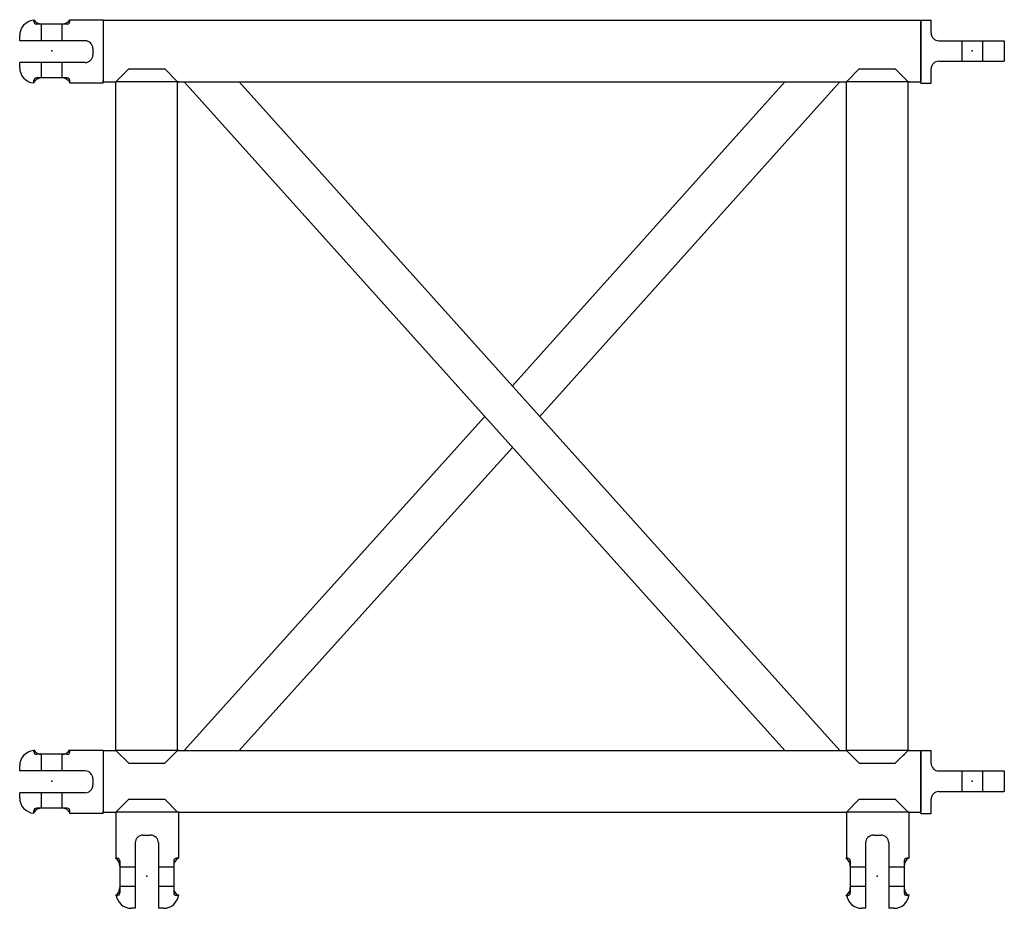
# Model space of a CAD drawing. Extents: x 3740 to 4507, y -1465 to -773.
import ezdxf

# ---------------------------------------------------------------- set-up
doc = ezdxf.new("R2010")
doc.units = 0
doc.layers.add('M4P', color=7, linetype='CONTINUOUS')

msp = doc.modelspace()

# ---------------------------------------------------------------- linework, layer by layer
at = {"layer": 'M4P', "color": 6}
for p, q in [((3751, -774), (3751, -773)), ((3805, -773), (3779, -773)), ((3779, -774), (3779, -773)), ((3805, -773), (4442, -773)), ((3805, -773), (3805, -821)), ((3805, -774), (3805, -820)), ((4442, -773), (4450, -773)), ((4442, -773), (4442, -821)), ((4442, -820), (4442, -774)), ((4450, -783), (4450, -773)), ((3777, -776), (3753, -776)), ((3757, -789), (3757, -776)), ((3773, -776), (3757, -776)), ((3773, -789), (3773, -776)), ((3740, -789), (3740, -785)), ((3791, -789), (3740, -789)), ((4456, -789), (4507, -789)), ((4474, -789), (4474, -805)), ((4490, -789), (4490, -805)), ((4507, -789), (4507, -805)), ((3797, -795), (3797, -800)), ((4456, -805), (4507, -805)), ((3740, -810), (3740, -806)), ((3791, -806), (3740, -806)), ((3757, -818), (3757, -806)), ((3773, -818), (3773, -806)), ((3825, -811), (3815, -821)), ((3825, -811), (3853, -811)), ((3853, -811), (3863, -821)), ((4394, -811), (4384, -821)), ((4394, -811), (4422, -811)), ((4422, -811), (4432, -821)), ((4450, -822), (4450, -811)), ((3751, -822), (3751, -820)), ((3757, -818), (3753, -818)), ((3773, -818), (3757, -818)), ((3777, -818), (3773, -818)), ((3779, -822), (3779, -820)), ((3805, -822), (3805, -820)), ((4425, -814), (4425, -814)), ((4427, -816), (4427, -816)), ((4429, -818), (4429, -818)), ((4430, -819), (4430, -819)), ((4442, -822), (4442, -820)), ((3805, -822), (3779, -822)), ((3805, -821), (3815, -821)), ((3815, -1342), (3815, -821)), ((3864, -821), (3815, -821)), ((3863, -1342), (3863, -821)), ((3863, -821), (4384, -821)), ((4336, -1342), (3868, -821)), ((4379, -1342), (3911, -821)), ((4124, -1058), (4336, -821)), ((4145, -1082), (4379, -821)), ((4384, -1342), (4384, -821)), ((4433, -821), (4384, -821)), ((4384, -821), (4384, -821)), ((4431, -821), (4431, -821)), ((4432, -1342), (4432, -821)), ((4432, -821), (4433, -821)), ((4432, -821), (4442, -821)), ((4442, -822), (4450, -822)), ((3868, -1342), (4102, -1082)), ((3911, -1342), (4124, -1106)), ((3751, -1343), (3751, -1342)), ((3805, -1342), (3779, -1342)), ((3779, -1343), (3779, -1342)), ((3805, -1342), (3815, -1342)), ((3805, -1342), (3805, -1343)), ((3805, -1342), (3805, -1390)), ((3825, -1352), (3815, -1342)), ((3864, -1342), (3815, -1342)), ((3853, -1352), (3863, -1342)), ((3863, -1342), (4384, -1342)), ((4433, -1342), (4384, -1342)), ((4394, -1352), (4384, -1342)), ((4422, -1352), (4432, -1342)), ((4432, -1342), (4442, -1342)), ((4442, -1342), (4442, -1343)), ((4442, -1342), (4450, -1342)), ((4442, -1342), (4442, -1390)), ((4450, -1352), (4450, -1342)), ((3777, -1345), (3753, -1345)), ((3757, -1358), (3757, -1345)), ((3773, -1345), (3757, -1345)), ((3773, -1358), (3773, -1345)), ((3805, -1343), (3805, -1389)), ((4427, -1347), (4427, -1347)), ((4429, -1346), (4429, -1345)), ((4430, -1344), (4430, -1344)), ((4442, -1389), (4442, -1343)), ((3740, -1358), (3740, -1354)), ((3825, -1352), (3853, -1352)), ((4394, -1352), (4422, -1352)), ((4425, -1350), (4425, -1350)), ((3791, -1358), (3740, -1358)), ((3797, -1364), (3797, -1369)), ((4456, -1358), (4507, -1358)), ((4474, -1358), (4474, -1374)), ((4490, -1358), (4490, -1374)), ((4507, -1358), (4507, -1374)), ((3740, -1379), (3740, -1375)), ((3791, -1375), (3740, -1375)), ((3757, -1387), (3757, -1375)), ((3773, -1387), (3773, -1375)), ((3825, -1380), (3815, -1390)), ((3825, -1380), (3853, -1380)), ((3853, -1380), (3863, -1390)), ((4394, -1380), (4384, -1390)), ((4394, -1380), (4422, -1380)), ((4422, -1380), (4432, -1390)), ((4450, -1391), (4450, -1380)), ((4456, -1374), (4507, -1374)), ((3757, -1387), (3753, -1387)), ((3773, -1387), (3757, -1387)), ((3777, -1387), (3773, -1387)), ((3856, -1383), (3856, -1383)), ((3858, -1385), (3858, -1385)), ((3860, -1387), (3860, -1387)), ((3861, -1388), (3861, -1388)), ((4425, -1383), (4425, -1383)), ((4427, -1385), (4427, -1385)), ((4429, -1387), (4429, -1387)), ((4430, -1388), (4430, -1388)), ((3751, -1391), (3751, -1389)), ((3779, -1391), (3779, -1389)), ((3805, -1391), (3779, -1391)), ((3805, -1391), (3805, -1389)), ((3805, -1390), (3815, -1390)), ((3815, -1390), (3815, -1426)), ((3815, -1390), (3815, -1390)), ((3864, -1390), (3815, -1390)), ((3862, -1390), (3862, -1390)), ((3863, -1390), (3864, -1390)), ((3864, -1390), (4384, -1390)), ((3864, -1426), (3864, -1390)), ((4433, -1390), (4384, -1390)), ((4384, -1390), (4384, -1426)), ((4384, -1390), (4384, -1390)), ((4431, -1390), (4431, -1390)), ((4432, -1390), (4433, -1390)), ((4433, -1426), (4433, -1390)), ((4433, -1390), (4442, -1390)), ((4442, -1391), (4442, -1389)), ((4442, -1391), (4450, -1391)), ((3836, -1408), (3842, -1408)), ((4405, -1408), (4411, -1408)), ((3830, -1414), (3830, -1465)), ((3848, -1414), (3848, -1465)), ((4399, -1414), (4399, -1465)), ((4417, -1414), (4417, -1465)), ((3816, -1426), (3815, -1426)), ((3864, -1426), (3862, -1426)), ((4385, -1426), (4384, -1426)), ((4433, -1426), (4431, -1426)), ((3818, -1428), (3818, -1453)), ((3818, -1433), (3818, -1448)), ((3830, -1433), (3818, -1433)), ((3860, -1433), (3848, -1433)), ((3860, -1428), (3860, -1433)), ((3860, -1433), (3860, -1448)), ((4387, -1428), (4387, -1453)), ((4387, -1433), (4387, -1448)), ((4399, -1433), (4387, -1433)), ((4429, -1433), (4417, -1433)), ((4429, -1428), (4429, -1433)), ((4429, -1433), (4429, -1448)), ((3830, -1448), (3818, -1448)), ((3860, -1448), (3848, -1448)), ((3860, -1448), (3860, -1453)), ((4399, -1448), (4387, -1448)), ((4429, -1448), (4417, -1448)), ((4429, -1448), (4429, -1453)), ((3816, -1455), (3815, -1455)), ((3864, -1455), (3862, -1455)), ((4385, -1455), (4384, -1455)), ((4433, -1455), (4431, -1455)), ((3830, -1465), (3827, -1465)), ((3852, -1465), (3848, -1465)), ((4399, -1465), (4396, -1465)), ((4421, -1465), (4417, -1465))]:
    msp.add_line(p, q, dxfattribs=at)
for centre, radius, start, end in [((3752, -785), 12, 96, 180), ((3757, -769), 7, 211, 272), ((3753, -774), 2, 180, 270), ((3773, -769), 7, 268, 329), ((3777, -774), 2, 270, 0), ((3791, -795), 6, 0, 90), ((4456, -783), 6, 180, 270), ((3791, -800), 6, 270, 0), ((4456, -811), 6, 90, 180), ((3752, -810), 12, 180, 264), ((3753, -820), 2, 90, 180), ((3757, -825), 7, 88, 149), ((3773, -825), 7, 31, 92), ((3777, -820), 2, 0, 90), ((3752, -1354), 12, 96, 180), ((3757, -1338), 7, 211, 272), ((3773, -1338), 7, 268, 329), ((3753, -1343), 2, 180, 270), ((3777, -1343), 2, 270, 0), ((4456, -1352), 6, 180, 270), ((3791, -1364), 6, 0, 90), ((3791, -1369), 6, 270, 0), ((3752, -1379), 12, 180, 264), ((4456, -1380), 6, 90, 180), ((3753, -1389), 2, 90, 180), ((3757, -1394), 7, 88, 149), ((3773, -1394), 7, 31, 92), ((3777, -1389), 2, 0, 90), ((3836, -1414), 6, 90, 180), ((3842, -1414), 6, 0, 90), ((4405, -1414), 6, 90, 180), ((4411, -1414), 6, 0, 90), ((3811, -1432), 7, 358, 59), ((3816, -1428), 2, 0, 90), ((3867, -1432), 7, 121, 182), ((3862, -1428), 2, 90, 180), ((4380, -1432), 7, 358, 59), ((4385, -1428), 2, 0, 90), ((4436, -1432), 7, 121, 182), ((4431, -1428), 2, 90, 180), ((3811, -1449), 7, 301, 2), ((3867, -1449), 7, 178, 239), ((4380, -1449), 7, 301, 2), ((4436, -1449), 7, 178, 239), ((3827, -1453), 12, 186, 270), ((3816, -1453), 2, 270, 0), ((3852, -1453), 12, 270, 354), ((3862, -1453), 2, 180, 270), ((4396, -1453), 12, 186, 270), ((4385, -1453), 2, 270, 0), ((4421, -1453), 12, 270, 354), ((4431, -1453), 2, 180, 270)]:
    msp.add_arc(centre, radius, start, end, dxfattribs=at)
for p in [(3765, -797), (4482, -797), (3765, -1366), (4482, -1366), (3839, -1440), (4408, -1440)]:
    msp.add_point(p, dxfattribs=at)

doc.saveas('drawing.dxf')
